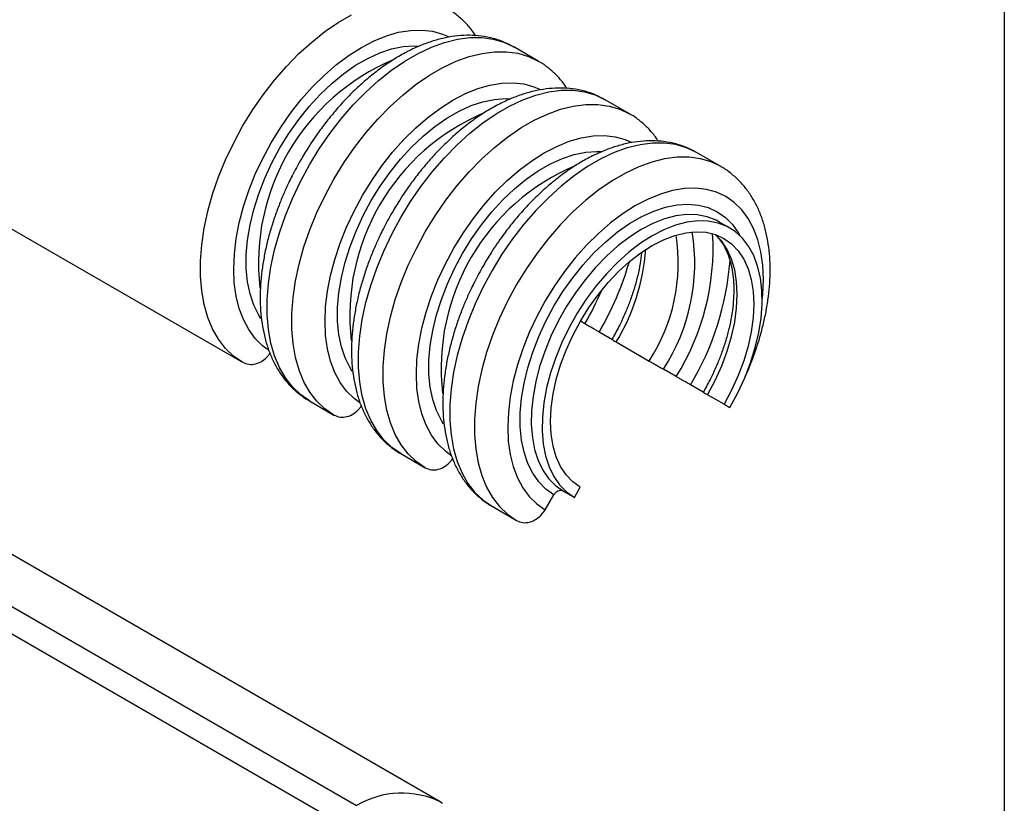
# Model space of a CAD drawing. Header units: millimetres. Extents: x 6 to 273, y 6 to 210.
# Tile 6 of 7: x 236 to 273, y 140 to 170. Entities that reach past the tile are written whole.
import ezdxf

# ---------------------------------------------------------------- set-up
doc = ezdxf.new("R2010")
doc.units = ezdxf.units.MM
doc.layers.add('TEXT', color=140, linetype='Continuous', lineweight=25)

msp = doc.modelspace()

# ---------------------------------------------------------------- linework, layer by layer
for p, q in [((199.244, 183.108), (244.15, 157.183)), ((255.368, 168.605), (254.438, 169.142)), ((258.833, 166.605), (257.903, 167.142)), ((203.572, 166.297), (248.479, 140.372)), ((251.679, 140.497), (206.772, 166.421)), ((202.672, 165.777), (247.579, 139.853)), ((262.298, 164.604), (261.368, 165.141)), ((262.64, 162.271), (262.226, 162.51)), ((257.14, 158.64), (256.968, 158.739)), ((258.164, 158.049), (257.681, 158.327)), ((258.328, 157.952), (259.578, 157.231)), ((260.605, 156.639), (260.119, 156.919)), ((261.629, 156.049), (261.146, 156.327)), ((262.418, 155.591), (261.793, 155.952)), ((246.685, 155.72), (247.615, 155.183)), ((262.418, 155.591), (262.643, 155.462)), ((250.15, 153.72), (251.08, 153.183)), ((256.738, 152.053), (256.963, 152.442)), ((255.628, 151.588), (255.962, 152.157)), ((256.323, 152.292), (256.738, 152.053)), ((253.615, 151.72), (254.545, 151.183)), ((251.679, 140.497), (251.736, 140.462))]:
    msp.add_line(p, q)
at = {"flags": 128}
for points in [[(244.15, 157.183), (243.81, 157.419), (243.505, 157.71), (243.239, 158.053), (243.014, 158.446), (242.832, 158.886), (242.693, 159.368), (242.601, 159.889), (242.554, 160.444), (242.555, 161.029), (242.602, 161.638), (242.695, 162.266), (242.834, 162.908), (243.017, 163.558), (243.242, 164.211), (243.509, 164.862), (243.814, 165.504), (244.155, 166.133), (244.529, 166.742), (244.933, 167.327), (245.363, 167.883), (245.816, 168.405), (246.288, 168.888), (246.775, 169.329), (247.272, 169.724), (247.776, 170.069), (248.282, 170.361)], [(245.128, 157.653), (244.914, 157.811), (244.631, 158.09), (244.387, 158.42), (244.184, 158.799), (244.024, 159.225), (243.909, 159.691), (243.839, 160.194), (243.816, 160.73), (243.84, 161.292), (243.91, 161.876), (244.025, 162.475), (244.186, 163.085), (244.389, 163.699), (244.634, 164.311), (244.918, 164.916), (245.237, 165.508), (245.59, 166.08), (245.972, 166.628), (246.38, 167.146), (246.81, 167.629), (247.258, 168.072), (247.719, 168.472), (248.19, 168.824), (248.665, 169.125), (249.14, 169.373), (249.611, 169.564), (250.072, 169.697), (250.52, 169.77), (250.95, 169.784), (251.358, 169.737), (251.741, 169.631), (251.985, 169.524)], [(246.685, 155.72), (246.344, 155.956), (246.04, 156.246), (245.774, 156.59), (245.549, 156.983), (245.366, 157.423), (245.228, 157.905), (245.135, 158.426), (245.089, 158.981), (245.089, 159.566), (245.136, 160.175), (245.229, 160.803), (245.368, 161.445), (245.551, 162.095), (245.777, 162.748), (246.043, 163.399), (246.348, 164.041), (246.689, 164.67), (247.063, 165.279), (247.467, 165.864), (247.898, 166.42), (248.351, 166.942), (248.822, 167.425), (249.309, 167.866), (249.807, 168.261), (250.31, 168.605), (250.816, 168.897), (251.32, 169.134), (251.818, 169.314), (252.304, 169.435), (252.776, 169.497), (253.229, 169.498), (253.659, 169.439), (254.063, 169.32), (254.437, 169.142), (254.438, 169.142)], [(244.85, 158.838), (244.763, 158.974), (244.577, 159.351), (244.436, 159.773), (244.341, 160.236), (244.293, 160.735), (244.293, 161.265), (244.341, 161.819), (244.437, 162.392), (244.579, 162.978), (244.765, 163.569), (244.995, 164.16), (245.265, 164.744), (245.571, 165.314), (245.912, 165.865), (246.283, 166.391), (246.68, 166.885), (247.099, 167.342), (247.535, 167.757), (247.984, 168.126), (248.44, 168.445), (248.899, 168.709), (249.355, 168.917), (249.803, 169.066), (250.239, 169.154), (250.658, 169.181), (250.842, 169.172)], [(247.615, 155.183), (247.275, 155.419), (246.97, 155.709), (246.704, 156.053), (246.479, 156.446), (246.296, 156.886), (246.158, 157.368), (246.066, 157.889), (246.019, 158.444), (246.02, 159.029), (246.067, 159.638), (246.16, 160.266), (246.298, 160.908), (246.481, 161.558), (246.707, 162.211), (246.974, 162.862), (247.279, 163.504), (247.62, 164.133), (247.994, 164.742), (248.398, 165.327), (248.828, 165.883), (249.281, 166.405), (249.753, 166.888), (250.239, 167.329), (250.737, 167.724), (251.241, 168.068), (251.747, 168.36), (252.25, 168.597), (252.748, 168.777), (253.235, 168.898), (253.706, 168.96), (254.159, 168.961), (254.59, 168.902), (254.993, 168.783), (255.368, 168.605), (255.369, 168.604)], [(248.593, 155.653), (248.379, 155.811), (248.096, 156.089), (247.852, 156.42), (247.649, 156.799), (247.489, 157.224), (247.373, 157.691), (247.304, 158.194), (247.281, 158.729), (247.304, 159.292), (247.374, 159.875), (247.49, 160.475), (247.651, 161.085), (247.854, 161.699), (248.099, 162.311), (248.382, 162.916), (248.702, 163.507), (249.055, 164.08), (249.437, 164.627), (249.845, 165.145), (250.275, 165.628), (250.723, 166.072), (251.184, 166.472), (251.655, 166.824), (252.13, 167.125), (252.605, 167.373), (253.076, 167.564), (253.537, 167.697), (253.985, 167.77), (254.415, 167.784), (254.823, 167.737), (255.205, 167.63), (255.449, 167.524)], [(250.15, 153.72), (249.809, 153.956), (249.505, 154.246), (249.239, 154.59), (249.013, 154.983), (248.831, 155.423), (248.693, 155.905), (248.6, 156.426), (248.554, 156.981), (248.554, 157.565), (248.601, 158.174), (248.694, 158.802), (248.833, 159.444), (249.016, 160.095), (249.242, 160.748), (249.508, 161.399), (249.813, 162.041), (250.154, 162.669), (250.528, 163.279), (250.932, 163.864), (251.362, 164.42), (251.815, 164.942), (252.287, 165.425), (252.774, 165.866), (253.271, 166.26), (253.775, 166.605), (254.281, 166.897), (254.785, 167.134), (255.282, 167.314), (255.769, 167.435), (256.241, 167.497), (256.694, 167.498), (257.124, 167.439), (257.528, 167.32), (257.902, 167.142), (257.903, 167.142)], [(248.314, 156.838), (248.228, 156.974), (248.042, 157.351), (247.9, 157.773), (247.805, 158.236), (247.758, 158.735), (247.758, 159.265), (247.806, 159.819), (247.902, 160.392), (248.044, 160.977), (248.23, 161.569), (248.46, 162.16), (248.729, 162.744), (249.036, 163.314), (249.377, 163.865), (249.748, 164.39), (250.145, 164.884), (250.564, 165.341), (251, 165.757), (251.449, 166.126), (251.905, 166.444), (252.363, 166.709), (252.819, 166.917), (253.268, 167.066), (253.704, 167.154), (254.123, 167.181), (254.307, 167.172)], [(251.08, 153.183), (250.74, 153.419), (250.435, 153.709), (250.169, 154.053), (249.944, 154.446), (249.761, 154.886), (249.623, 155.368), (249.53, 155.889), (249.484, 156.444), (249.484, 157.028), (249.531, 157.637), (249.625, 158.265), (249.763, 158.907), (249.946, 159.558), (250.172, 160.211), (250.439, 160.862), (250.744, 161.504), (251.085, 162.132), (251.459, 162.742), (251.862, 163.327), (252.293, 163.883), (252.746, 164.405), (253.218, 164.888), (253.704, 165.329), (254.202, 165.723), (254.705, 166.068), (255.211, 166.36), (255.715, 166.597), (256.213, 166.777), (256.699, 166.898), (257.171, 166.959), (257.624, 166.961), (258.054, 166.902), (258.458, 166.783), (258.832, 166.605), (258.834, 166.604)], [(252.058, 153.653), (251.844, 153.811), (251.561, 154.089), (251.316, 154.42), (251.113, 154.799), (250.953, 155.224), (250.838, 155.691), (250.769, 156.194), (250.746, 156.729), (250.769, 157.291), (250.839, 157.875), (250.955, 158.475), (251.116, 159.085), (251.319, 159.699), (251.564, 160.311), (251.847, 160.916), (252.167, 161.507), (252.519, 162.08), (252.902, 162.627), (253.31, 163.145), (253.74, 163.628), (254.188, 164.072), (254.649, 164.472), (255.12, 164.824), (255.595, 165.125), (256.07, 165.372), (256.541, 165.563), (257.002, 165.696), (257.45, 165.77), (257.88, 165.784), (258.288, 165.737), (258.67, 165.63), (258.914, 165.524)], [(261.346, 165.154), (260.993, 165.32), (260.589, 165.438), (260.159, 165.497), (259.706, 165.496), (259.234, 165.435), (258.747, 165.314), (258.25, 165.134), (257.746, 164.897), (257.24, 164.605), (256.736, 164.26), (256.239, 163.866), (255.752, 163.425), (255.28, 162.942), (254.827, 162.42), (254.397, 161.864), (253.993, 161.279), (253.619, 160.669), (253.278, 160.041), (252.973, 159.398), (252.707, 158.748), (252.481, 158.095), (252.298, 157.444), (252.159, 156.802), (252.066, 156.174), (252.019, 155.565), (252.019, 154.981), (252.065, 154.426), (252.158, 153.905), (252.296, 153.422), (252.478, 152.983), (252.703, 152.59), (252.969, 152.246), (253.274, 151.955), (253.615, 151.72)], [(251.779, 154.838), (251.693, 154.974), (251.507, 155.35), (251.365, 155.773), (251.27, 156.236), (251.223, 156.735), (251.223, 157.264), (251.271, 157.819), (251.367, 158.392), (251.508, 158.977), (251.695, 159.569), (251.925, 160.159), (252.194, 160.743), (252.501, 161.314), (252.842, 161.865), (253.213, 162.39), (253.61, 162.884), (254.029, 163.341), (254.465, 163.757), (254.914, 164.126), (255.37, 164.444), (255.828, 164.709), (256.284, 164.917), (256.733, 165.066), (257.169, 165.154), (257.588, 165.18), (257.772, 165.172)], [(261.368, 165.141), (261.367, 165.142), (261.346, 165.154)], [(262.277, 164.617), (261.923, 164.782), (261.519, 164.901), (261.089, 164.96), (260.636, 164.959), (260.164, 164.898), (259.677, 164.777), (259.18, 164.597), (258.676, 164.36), (258.17, 164.068), (257.666, 163.723), (257.169, 163.329), (256.682, 162.888), (256.211, 162.405), (255.758, 161.883), (255.327, 161.327), (254.923, 160.742), (254.549, 160.132), (254.208, 159.504), (253.903, 158.861), (253.637, 158.211), (253.411, 157.558), (253.228, 156.907), (253.089, 156.265), (252.996, 155.637), (252.949, 155.028), (252.949, 154.444), (252.995, 153.889), (253.088, 153.368), (253.226, 152.885), (253.409, 152.446), (253.634, 152.052), (253.9, 151.709), (254.204, 151.418), (254.545, 151.183)], [(262.298, 164.604), (262.297, 164.605), (262.277, 164.617)], [(263.862, 159.523), (263.886, 159.766), (263.909, 160.328), (263.885, 160.863), (263.815, 161.366), (263.699, 161.832), (263.539, 162.256), (263.335, 162.635), (263.091, 162.965), (262.807, 163.242), (262.488, 163.465), (262.135, 163.63), (261.753, 163.737), (261.345, 163.783), (260.915, 163.77), (260.467, 163.696), (260.005, 163.563), (259.535, 163.372), (259.06, 163.125), (258.585, 162.824), (258.114, 162.471), (257.652, 162.072), (257.205, 161.628), (256.775, 161.145), (256.366, 160.627), (255.984, 160.079), (255.632, 159.507), (255.312, 158.916), (255.029, 158.311), (254.784, 157.698), (254.58, 157.084), (254.42, 156.475), (254.304, 155.875), (254.234, 155.291), (254.21, 154.729), (254.233, 154.194), (254.303, 153.69), (254.418, 153.224), (254.578, 152.799), (254.781, 152.419), (255.026, 152.089), (255.309, 151.811), (255.628, 151.588), (255.628, 151.588)], [(255.962, 152.157), (255.656, 152.374), (255.387, 152.647), (255.158, 152.974), (254.971, 153.35), (254.83, 153.772), (254.735, 154.235), (254.687, 154.735), (254.688, 155.264), (254.736, 155.819), (254.831, 156.392), (254.973, 156.977), (255.16, 157.568), (255.389, 158.159), (255.659, 158.743), (255.966, 159.314), (256.307, 159.865), (256.678, 160.39), (257.075, 160.884), (257.494, 161.341), (257.93, 161.756), (258.378, 162.125), (258.834, 162.444), (259.293, 162.709), (259.749, 162.917), (260.198, 163.065), (260.634, 163.154), (261.053, 163.18), (261.45, 163.145), (261.821, 163.048), (262.162, 162.89), (262.468, 162.674), (262.738, 162.402), (262.967, 162.076), (263.017, 161.989)], [(262.226, 162.51), (262.118, 162.568), (261.775, 162.701), (261.404, 162.773), (261.008, 162.783), (260.593, 162.732), (260.162, 162.62), (259.722, 162.448), (259.276, 162.218), (258.83, 161.933), (258.389, 161.596), (257.959, 161.211), (257.543, 160.783), (257.148, 160.315), (256.776, 159.815), (256.434, 159.287), (256.124, 158.737), (255.85, 158.172), (255.615, 157.597), (255.422, 157.021), (255.273, 156.449), (255.171, 155.888), (255.115, 155.345), (255.106, 154.824), (255.146, 154.334), (255.233, 153.878), (255.366, 153.463), (255.544, 153.093), (255.764, 152.772), (256.025, 152.504), (256.323, 152.292)], [(262.643, 155.462), (262.941, 156.018), (263.202, 156.587), (263.423, 157.162), (263.6, 157.738), (263.734, 158.307), (263.82, 158.862), (263.86, 159.399), (263.852, 159.909), (263.796, 160.389), (263.693, 160.831), (263.544, 161.231), (263.351, 161.585), (263.117, 161.888), (262.843, 162.137), (262.533, 162.328), (262.19, 162.461), (261.819, 162.533), (261.423, 162.544), (261.008, 162.492), (260.577, 162.38), (260.136, 162.208), (259.691, 161.979), (259.245, 161.694), (258.804, 161.357), (258.374, 160.972), (257.958, 160.543), (257.562, 160.076), (257.191, 159.575), (256.849, 159.047), (256.538, 158.497), (256.264, 157.932), (256.03, 157.358), (255.837, 156.782), (255.688, 156.21), (255.585, 155.649), (255.529, 155.105), (255.521, 154.585), (255.561, 154.094), (255.648, 153.639), (255.781, 153.223), (255.958, 152.853), (256.179, 152.532), (256.44, 152.265), (256.738, 152.053)], [(256.963, 152.442), (256.676, 152.649), (256.426, 152.912), (256.217, 153.228), (256.052, 153.594), (255.933, 154.004), (255.861, 154.455), (255.837, 154.939), (255.861, 155.451), (255.934, 155.985), (256.054, 156.533), (256.219, 157.089), (256.428, 157.647), (256.678, 158.198), (256.966, 158.736), (257.289, 159.254), (257.641, 159.746), (258.019, 160.206), (258.418, 160.627), (258.833, 161.005), (259.259, 161.334), (259.691, 161.611), (260.122, 161.832), (260.548, 161.994), (260.963, 162.096), (261.362, 162.136), (261.74, 162.113), (262.093, 162.028), (262.415, 161.881), (262.703, 161.676), (262.953, 161.413), (263.162, 161.097), (263.327, 160.732), (263.447, 160.322), (263.52, 159.872), (263.544, 159.388), (263.52, 158.876), (263.448, 158.343), (263.329, 157.794), (263.164, 157.238), (262.955, 156.681), (262.706, 156.13), (262.418, 155.591)], [(261.793, 155.952), (262.081, 156.49), (262.33, 157.042), (262.539, 157.599), (262.704, 158.155), (262.823, 158.704), (262.895, 159.237), (262.919, 159.749), (262.895, 160.233), (262.822, 160.683), (262.702, 161.093), (262.537, 161.458), (262.328, 161.774), (262.085, 162.03)]]:
    msp.add_lwpolyline(points, dxfattribs=at)
for centre, radius, start, end in [((253.106, 160.954), 8.351, 112.8237, 186.5789), ((256.571, 158.954), 8.351, 112.8237, 186.5789), ((260.036, 156.954), 8.351, 112.8237, 186.5789), ((253.903, 160.941), 7.404, 327.0965, 9.2261), ((253.871, 160.945), 6.809, 326.9466, 8.9949), ((252.814, 161.512), 9.188, 327.9777, 3.4248), ((251.573, 162.039), 7.895, 328.8295, 355.8059), ((247.319, 164.346), 11.983, 329.8499, 343.7745), ((251.916, 161.859), 10.76, 329.0666, 355.584), ((247.03, 164.477), 11.674, 329.9965, 337.0257), ((250.194, 137.477), 3.366, 63.8183, 120.6336)]:
    msp.add_arc(centre, radius, start, end)
for points, knots in [([(252.995, 169.568), (252.958, 169.623), (252.844, 169.8), (252.612, 170.062), (252.297, 170.345), (252.057, 170.525), (251.916, 170.595), (251.903, 170.602)], [0, 0, 0, 0, 0.128723, 0.40721, 0.687013, 0.970006, 1, 1, 1, 1]), ([(254.437, 169.139), (254.323, 169.201), (254.078, 169.334), (253.664, 169.472), (253.221, 169.561), (252.768, 169.592), (252.316, 169.57), (251.852, 169.498), (251.381, 169.375), (250.906, 169.203), (250.433, 168.984), (249.964, 168.721), (249.502, 168.418), (249.052, 168.077), (248.616, 167.703), (248.197, 167.3), (247.803, 166.877), (247.437, 166.443), (247.129, 166.041), (246.869, 165.673), (246.618, 165.295), (246.454, 165.018), (246.359, 164.857)], [0, 0, 0, 0, 0.04676, 0.100441, 0.156083, 0.207281, 0.259313, 0.312088, 0.365411, 0.419048, 0.472781, 0.526438, 0.57986, 0.632966, 0.68565, 0.737734, 0.788838, 0.838001, 0.884996, 0.918519, 0.952795, 1, 1, 1, 1]), ([(256.459, 167.567), (256.423, 167.623), (256.309, 167.8), (256.077, 168.062), (255.761, 168.345), (255.521, 168.525), (255.381, 168.595), (255.368, 168.602)], [0, 0, 0, 0, 0.128723, 0.40721, 0.687013, 0.970006, 1, 1, 1, 1]), ([(257.902, 167.139), (257.788, 167.201), (257.543, 167.334), (257.128, 167.472), (256.685, 167.561), (256.233, 167.591), (255.781, 167.57), (255.317, 167.498), (254.845, 167.375), (254.371, 167.203), (253.897, 166.984), (253.428, 166.721), (252.967, 166.418), (252.517, 166.077), (252.08, 165.703), (251.662, 165.3), (251.268, 164.877), (250.902, 164.442), (250.594, 164.041), (250.334, 163.673), (250.083, 163.295), (249.919, 163.018), (249.823, 162.857)], [0, 0, 0, 0, 0.04676, 0.100441, 0.156083, 0.207281, 0.259313, 0.312088, 0.365411, 0.419048, 0.472781, 0.526438, 0.57986, 0.632966, 0.68565, 0.737734, 0.788838, 0.838001, 0.884996, 0.918519, 0.952795, 1, 1, 1, 1]), ([(259.924, 165.567), (259.888, 165.623), (259.774, 165.8), (259.542, 166.062), (259.226, 166.345), (258.986, 166.525), (258.846, 166.595), (258.832, 166.602)], [0, 0, 0, 0, 0.128723, 0.40721, 0.687013, 0.970006, 1, 1, 1, 1]), ([(261.339, 165.153), (261.234, 165.21), (260.998, 165.337), (260.593, 165.472), (260.15, 165.561), (259.698, 165.591), (259.245, 165.57), (258.781, 165.497), (258.31, 165.374), (257.836, 165.202), (257.362, 164.984), (256.893, 164.721), (256.432, 164.418), (255.982, 164.077), (255.545, 163.702), (255.127, 163.3), (254.732, 162.876), (254.366, 162.442), (254.059, 162.041), (253.799, 161.672), (253.548, 161.294), (253.384, 161.017), (253.288, 160.857)], [0, 0, 0, 0, 0.043204, 0.097085, 0.152935, 0.204324, 0.25655, 0.309522, 0.363044, 0.416881, 0.470815, 0.524671, 0.578292, 0.631597, 0.684478, 0.736755, 0.78805, 0.837397, 0.884567, 0.918215, 0.952619, 1, 1, 1, 1]), ([(246.359, 164.857), (246.247, 164.656), (246.089, 164.374), (245.879, 163.946), (245.709, 163.576), (245.527, 163.132), (245.356, 162.664), (245.201, 162.173), (245.067, 161.669), (244.959, 161.157), (244.88, 160.644), (244.831, 160.133), (244.814, 159.629), (244.831, 159.135), (244.884, 158.655), (244.972, 158.192), (245.098, 157.75), (245.261, 157.332), (245.463, 156.943), (245.702, 156.584), (245.979, 156.26), (246.296, 155.978), (246.534, 155.799), (246.673, 155.729), (246.685, 155.723)], [0, 0, 0, 0, 0.0582049, 0.0818912, 0.1211244, 0.1617474, 0.2052066, 0.2504196, 0.2969602, 0.3444948, 0.3927956, 0.4417015, 0.4910953, 0.5408875, 0.5909922, 0.6413071, 0.6917395, 0.7421954, 0.7926038, 0.8429528, 0.893329, 0.9439435, 0.9951348, 1, 1, 1, 1]), ([(263.201, 156.586), (263.225, 156.638), (263.316, 156.834), (263.459, 157.19), (263.631, 157.659), (263.786, 158.149), (263.919, 158.654), (264.027, 159.165), (264.107, 159.678), (264.156, 160.189), (264.173, 160.694), (264.155, 161.188), (264.103, 161.668), (264.014, 162.131), (263.889, 162.572), (263.725, 162.99), (263.524, 163.38), (263.284, 163.738), (263.008, 164.063), (262.691, 164.345), (262.442, 164.53), (262.292, 164.604), (262.27, 164.616)], [0, 0, 0, 0, 0.016235, 0.061485, 0.109896, 0.160259, 0.212102, 0.265052, 0.318855, 0.373332, 0.428353, 0.483818, 0.53963, 0.595677, 0.651855, 0.708059, 0.76421, 0.820295, 0.87641, 0.93279, 0.989813, 1, 1, 1, 1]), ([(249.823, 162.857), (249.711, 162.656), (249.554, 162.373), (249.343, 161.945), (249.174, 161.576), (248.991, 161.132), (248.82, 160.664), (248.666, 160.173), (248.532, 159.669), (248.424, 159.157), (248.345, 158.644), (248.296, 158.133), (248.279, 157.629), (248.296, 157.135), (248.348, 156.654), (248.437, 156.192), (248.563, 155.75), (248.726, 155.332), (248.927, 154.942), (249.167, 154.584), (249.444, 154.259), (249.761, 153.978), (249.999, 153.798), (250.138, 153.729), (250.15, 153.723)], [0, 0, 0, 0, 0.0582049, 0.0818912, 0.1211244, 0.1617474, 0.2052066, 0.2504196, 0.2969602, 0.3444948, 0.3927956, 0.4417015, 0.4910953, 0.5408875, 0.5909922, 0.6413071, 0.6917395, 0.7421954, 0.7926038, 0.8429528, 0.893329, 0.9439435, 0.9951348, 1, 1, 1, 1]), ([(262.104, 162.001), (262.166, 161.934), (262.29, 161.801), (262.446, 161.549), (262.576, 161.262), (262.677, 160.941), (262.747, 160.588), (262.785, 160.206), (262.791, 159.799), (262.764, 159.372), (262.704, 158.928), (262.612, 158.475), (262.49, 158.021), (262.345, 157.582), (262.192, 157.186), (262.04, 156.84), (261.861, 156.465), (261.717, 156.206), (261.626, 156.044)], [0, 0, 0, 0, 0.067948, 0.136235, 0.203022, 0.268967, 0.334491, 0.39983, 0.465044, 0.530163, 0.595111, 0.65968, 0.723426, 0.785295, 0.842008, 0.887929, 0.929705, 1, 1, 1, 1]), ([(259.289, 161.336), (259.273, 161.2), (259.238, 160.918), (259.146, 160.475), (259.025, 160.021), (258.881, 159.582), (258.727, 159.186), (258.576, 158.841), (258.396, 158.466), (258.252, 158.206), (258.161, 158.044)], [0, 0, 0, 0, 0.1295, 0.268322, 0.405373, 0.538391, 0.660321, 0.759051, 0.848867, 1, 1, 1, 1]), ([(253.288, 160.857), (253.176, 160.656), (253.018, 160.373), (252.808, 159.945), (252.639, 159.576), (252.456, 159.132), (252.285, 158.663), (252.13, 158.173), (251.997, 157.669), (251.889, 157.157), (251.809, 156.644), (251.76, 156.133), (251.744, 155.628), (251.761, 155.134), (251.813, 154.654), (251.902, 154.192), (252.027, 153.75), (252.191, 153.332), (252.392, 152.942), (252.632, 152.584), (252.908, 152.259), (253.226, 151.978), (253.464, 151.798), (253.603, 151.729), (253.615, 151.723)], [0, 0, 0, 0, 0.058205, 0.081891, 0.121124, 0.161747, 0.205207, 0.25042, 0.29696, 0.344495, 0.392796, 0.441701, 0.491095, 0.540888, 0.590992, 0.641307, 0.691739, 0.742195, 0.792604, 0.842953, 0.893329, 0.943943, 0.995135, 1, 1, 1, 1]), ([(257.681, 158.327), (257.643, 158.35), (257.567, 158.394), (257.432, 158.471), (257.303, 158.546), (257.203, 158.603), (257.157, 158.63), (257.14, 158.64)], [0, 0, 0, 0, 0.215891, 0.431783, 0.647674, 0.863566, 1, 1, 1, 1]), ([(258.167, 158.046), (258.166, 158.046), (258.159, 158.05), (258.191, 158.032), (258.251, 157.997), (258.306, 157.965), (258.328, 157.952)], [0, 0, 0, 0, 0.07036, 0.423572, 0.776785, 1, 1, 1, 1]), ([(244.15, 157.183), (244.227, 157.151), (244.38, 157.085), (244.649, 157.109), (244.906, 157.225), (245.091, 157.38), (245.17, 157.497), (245.192, 157.53)], [0, 0, 0, 0, 0.227533, 0.455066, 0.682599, 0.910132, 1, 1, 1, 1]), ([(259.578, 157.231), (259.616, 157.209), (259.693, 157.165), (259.827, 157.087), (259.956, 157.013), (260.057, 156.955), (260.102, 156.929), (260.119, 156.919)], [0, 0, 0, 0, 0.215891, 0.431783, 0.647674, 0.863566, 1, 1, 1, 1]), ([(261.146, 156.327), (261.108, 156.349), (261.031, 156.394), (260.897, 156.471), (260.768, 156.545), (260.668, 156.603), (260.622, 156.629), (260.605, 156.639)], [0, 0, 0, 0, 0.215891, 0.431783, 0.647674, 0.863566, 1, 1, 1, 1]), ([(261.632, 156.045), (261.631, 156.046), (261.624, 156.05), (261.656, 156.032), (261.715, 155.997), (261.771, 155.965), (261.793, 155.952)], [0, 0, 0, 0, 0.07036, 0.423572, 0.776785, 1, 1, 1, 1]), ([(247.615, 155.183), (247.692, 155.15), (247.845, 155.085), (248.113, 155.109), (248.371, 155.225), (248.556, 155.38), (248.634, 155.497), (248.657, 155.53)], [0, 0, 0, 0, 0.227533, 0.455066, 0.682599, 0.910132, 1, 1, 1, 1]), ([(251.08, 153.183), (251.157, 153.15), (251.31, 153.085), (251.578, 153.109), (251.836, 153.224), (252.021, 153.38), (252.099, 153.497), (252.121, 153.53)], [0, 0, 0, 0, 0.227533, 0.455066, 0.682599, 0.910132, 1, 1, 1, 1]), ([(256.323, 152.292), (256.298, 152.303), (256.247, 152.325), (256.157, 152.317), (256.071, 152.279), (256.004, 152.221), (255.974, 152.175), (255.962, 152.157)], [0, 0, 0, 0, 0.215891, 0.431783, 0.647674, 0.863566, 1, 1, 1, 1]), ([(254.545, 151.183), (254.621, 151.15), (254.774, 151.085), (255.043, 151.109), (255.301, 151.224), (255.502, 151.397), (255.593, 151.535), (255.628, 151.588)], [0, 0, 0, 0, 0.215891, 0.431783, 0.647674, 0.863566, 1, 1, 1, 1])]:
    msp.add_open_spline(points, degree=3, knots=knots)
at = {"layer": 'TEXT'}
msp.add_line((273.05, 209.55), (273.05, 6.35), dxfattribs=at)

doc.saveas('drawing.dxf')
